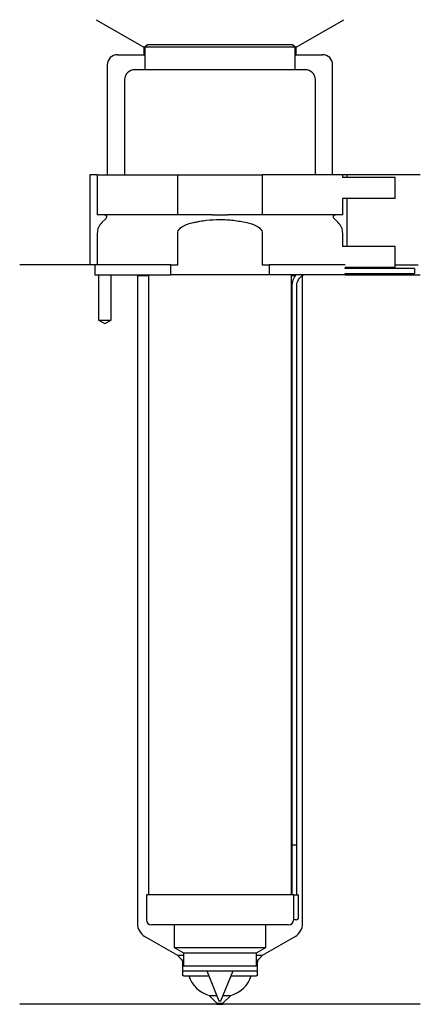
# Model space of a CAD drawing. Header units: inches. Extents: x 28 to 108, y 204 to 401.
import ezdxf

# ---------------------------------------------------------------- set-up
doc = ezdxf.new("R2010")
doc.units = ezdxf.units.IN
for name, color, linetype in [('201', 7, 'Continuous'), ('30', 7, 'Continuous'), ('32', 7, 'Continuous')]:
    doc.layers.add(name, color=color, linetype=linetype)

msp = doc.modelspace()

# ---------------------------------------------------------------- linework, layer by layer
at = {"layer": '201', "color": 113}
for p, q in [((43.4, 401.03), (52.92, 395.53)), ((83.32, 395.53), (92.85, 401.03)), ((52.92, 395.53), (52.92, 394.03)), ((53.12, 395.53), (52.92, 395.53)), ((83.32, 395.53), (83.12, 395.53)), ((83.32, 394.03), (83.32, 395.53)), ((47.62, 394.03), (52.92, 394.03)), ((52.92, 394.03), (53.12, 394.03)), ((83.12, 394.03), (83.32, 394.03)), ((83.32, 394.03), (88.62, 394.03)), ((45.62, 392.03), (45.62, 370.03)), ((90.62, 370.03), (90.62, 392.03)), ((42.12, 370.03), (42.12, 352.03)), ((43.62, 370.03), (42.12, 370.03)), ((108.12, 370.03), (92.62, 370.03)), ((93.42, 370.03), (93.42, 369.53)), ((93.42, 365.33), (93.42, 355.73)), ((42.12, 352.03), (28.12, 352.03)), ((43.12, 352.03), (28.12, 352.03)), ((43.12, 352.03), (43.12, 350.03)), ((103.12, 352.03), (107.67, 352.03)), ((103.12, 352.03), (107.67, 352.03)), ((43.87, 350.03), (43.87, 341.03)), ((46.37, 341.03), (46.37, 350.03)), ((51.52, 350.03), (51.62, 349.93)), ((51.62, 349.93), (53.82, 349.93)), ((51.62, 349.93), (51.62, 220.5)), ((82.42, 349.93), (83.17, 349.93)), ((84.62, 349.93), (84.63, 349.94)), ((84.62, 349.93), (84.62, 349.93)), ((84.62, 220.5), (84.62, 349.93)), ((93.12, 350.03), (108.12, 350.03)), ((43.87, 341.03), (45.12, 340.31)), ((45.12, 340.31), (46.37, 341.03)), ((53.12, 217.9), (59.62, 214.15)), ((76.63, 214.15), (83.12, 217.9)), ((59.62, 214.15), (60.32, 213.44)), ((59.62, 214.15), (60.82, 214.15)), ((60.62, 212.73), (60.62, 210.25)), ((75.43, 214.15), (76.63, 214.15)), ((75.63, 210.25), (75.63, 212.73)), ((75.92, 213.44), (76.63, 214.15)), ((60.82, 210.05), (61.87, 210.05)), ((61.87, 210.05), (65.88, 210.05)), ((70.37, 210.05), (74.37, 210.05)), ((74.37, 210.05), (75.43, 210.05)), ((65.97, 206.1), (67.52, 204.55)), ((65.97, 206.1), (67.49, 206.1)), ((67.52, 204.55), (68.72, 204.55)), ((67.52, 204.55), (67.52, 204.35)), ((68.72, 204.55), (70.27, 206.1)), ((68.72, 204.35), (68.72, 204.55)), ((68.76, 206.1), (70.27, 206.1)), ((67.52, 204.35), (28.12, 204.35)), ((67.52, 204.35), (68.72, 204.35)), ((108.12, 204.35), (68.72, 204.35))]:
    msp.add_line(p, q, dxfattribs=at)
for centre, radius, start, end in [((47.62, 392.03), 2, 90, 180), ((88.62, 392.03), 2, 0, 90), ((54.62, 220.5), 3, 180, 240), ((81.62, 220.5), 3, 300, 360), ((67.59, 211.88), 6, 197.7451, 254.3899), ((68.66, 211.88), 6, 285.6101, 342.2549)]:
    msp.add_arc(centre, radius, start, end, dxfattribs=at)
at = {"layer": '201', "color": 113, "extrusion": (0, 0, -1)}
for centre, radius, start, end in [((-59.62, 212.73), 1, 135, 180), ((-76.63, 212.73), 1, 0, 45), ((-60.82, 210.25), 0.2, -90, 0), ((-75.43, 210.25), 0.2, 180, 270)]:
    msp.add_arc(centre, radius, start, end, dxfattribs=at)
at = {"layer": '30', "color": 113}
for p, q in [((53.62, 396.03), (53.12, 395.53)), ((83.12, 395.53), (53.12, 395.53)), ((53.12, 395.53), (53.12, 391.03)), ((82.62, 396.03), (53.62, 396.03)), ((83.12, 395.53), (82.62, 396.03)), ((83.12, 391.03), (83.12, 395.53)), ((85.17, 391.03), (51.07, 391.03)), ((49.07, 389.03), (49.07, 370.03)), ((87.17, 370.03), (87.17, 389.03)), ((43.62, 370.03), (59.68, 370.03)), ((43.62, 370.03), (43.62, 362.03)), ((59.68, 370.03), (76.56, 370.03)), ((59.68, 362.03), (59.68, 370.03)), ((76.56, 370.03), (76.56, 362.03)), ((92.62, 370.03), (76.56, 370.03)), ((92.62, 369.53), (92.62, 370.03)), ((92.62, 362.03), (92.62, 365.33)), ((59.68, 362.03), (43.62, 362.03)), ((66.6, 362.03), (59.68, 362.03)), ((76.56, 362.03), (69.64, 362.03)), ((92.62, 362.03), (76.56, 362.03)), ((45.36, 361.34), (44.5, 360.49)), ((91.74, 360.49), (90.89, 361.34)), ((43.62, 358.37), (43.62, 352.03)), ((59.68, 352.03), (59.68, 358.37)), ((76.56, 358.37), (76.56, 352.03)), ((92.62, 355.73), (92.62, 358.37)), ((58.32, 352.03), (43.12, 352.03)), ((43.12, 352.03), (43.12, 350.03)), ((58.32, 350.03), (58.32, 352.03)), ((58.32, 352.03), (59.68, 352.03)), ((76.56, 352.03), (77.92, 352.03)), ((77.92, 352.03), (77.92, 350.03)), ((93.09, 352.03), (77.92, 352.03)), ((93.12, 351.33), (93.12, 351.53)), ((106.97, 351.33), (93.12, 351.33)), ((93.12, 350.33), (106.97, 350.33)), ((93.12, 350.03), (93.12, 350.33)), ((106.97, 351.33), (106.97, 350.33)), ((43.12, 350.03), (58.32, 350.03)), ((43.87, 350.03), (43.87, 341.03)), ((46.37, 341.03), (46.37, 350.03)), ((53.82, 350.03), (53.82, 226.23)), ((77.92, 350.03), (58.32, 350.03)), ((93.12, 350.03), (77.92, 350.03)), ((82.42, 226.23), (82.42, 350.03)), ((82.47, 347.83), (82.47, 236.23)), ((83.47, 236.23), (83.47, 347.83)), ((43.87, 341.03), (46.37, 341.03)), ((82.47, 236.23), (83.47, 236.23)), ((82.47, 236.23), (83.47, 236.23)), ((82.47, 236.23), (82.47, 226.23)), ((83.47, 226.23), (83.47, 236.23)), ((53.42, 226.23), (53.42, 221.23)), ((82.8, 226.23), (53.42, 226.23)), ((82.8, 226.23), (83.82, 226.23)), ((82.8, 226.23), (82.8, 221.73)), ((83.82, 221.73), (83.82, 226.23)), ((83.32, 221.23), (82.82, 221.23)), ((81.82, 220.23), (54.42, 220.23)), ((58.97, 220.23), (58.97, 215.69)), ((77.27, 215.69), (77.27, 220.23)), ((58.97, 215.69), (77.27, 215.69)), ((58.97, 215.69), (60.82, 214.63)), ((60.82, 214.63), (60.82, 212.03)), ((60.82, 214.63), (75.43, 214.63)), ((75.43, 214.63), (77.27, 215.69)), ((75.43, 212.03), (75.43, 214.63)), ((60.62, 212.03), (75.63, 212.03)), ((60.62, 212.03), (60.62, 211.03)), ((60.62, 211.03), (75.63, 211.03)), ((65.48, 211.03), (67.92, 205.03)), ((68.32, 205.03), (70.77, 211.03)), ((75.63, 211.03), (75.63, 212.03)), ((67.92, 205.03), (68.32, 205.03))]:
    msp.add_line(p, q, dxfattribs=at)
for centre, radius, start, end in [((51.07, 389.03), 2, 90, 180), ((85.17, 389.03), 2, 0, 90), ((46.62, 358.37), 3, 135, 180), ((89.62, 358.37), 3, 0, 45), ((85.97, 347.83), 3.5, 141.0539, 180), ((54.42, 221.23), 1, 180, 270), ((81.82, 221.23), 1, -90, 0), ((83.32, 221.73), 0.5, -90, 0)]:
    msp.add_arc(centre, radius, start, end, dxfattribs=at)
at = {"layer": '30', "color": 113, "extrusion": (0, 0, -1)}
for centre, radius, start, end in [((-45.07, 361.63), 0.4, 90, 225), ((-91.17, 361.63), 0.4, -45, 90), ((-85.97, 347.83), 2.5, 0, 61.6416)]:
    msp.add_arc(centre, radius, start, end, dxfattribs=at)
at = {"layer": '30', "color": 113}
for points, knots in [([(66.6, 362.03), (67.11, 362.03), (67.61, 362.02), (68.14, 362.02), (68.17, 362.02), (68.24, 362.02), (68.33, 362.02), (68.56, 362.02), (68.75, 362.02), (69.13, 362.03), (69.38, 362.03), (69.64, 362.03)], [0, 0, 0, 0, 0.5, 0.5, 0.53125, 0.53125, 0.5625, 0.625, 0.75, 0.75, 1, 1, 1, 1]), ([(59.68, 358.37), (59.68, 358.7), (59.85, 359.02), (60.31, 359.5), (60.59, 359.69), (61.46, 360.15), (62.1, 360.34), (62.74, 360.49)], [0, 0, 0, 0, 0.25, 0.25, 0.5, 0.5, 1, 1, 1, 1]), ([(62.74, 360.49), (62.96, 360.54), (63.18, 360.59), (63.63, 360.68), (63.85, 360.72), (64.52, 360.84), (64.97, 360.9), (66.32, 361.06), (67.22, 361.11), (68.57, 361.11), (69.02, 361.1), (69.93, 361.04), (70.38, 361), (71.74, 360.85), (72.63, 360.69), (73.5, 360.49)], [0, 0, 0, 0, 0.0625, 0.0625, 0.125, 0.125, 0.25, 0.25, 0.5, 0.5, 0.625, 0.625, 0.75, 0.75, 1, 1, 1, 1]), ([(73.5, 360.49), (74.14, 360.34), (74.78, 360.15), (75.66, 359.68), (75.94, 359.5), (76.39, 359.01), (76.56, 358.7), (76.56, 358.37)], [0, 0, 0, 0, 0.5, 0.5, 0.75, 0.75, 1, 1, 1, 1]), ([(82.8, 221.73), (82.8, 221.67), (82.8, 221.62), (82.8, 221.51), (82.8, 221.46), (82.81, 221.37), (82.81, 221.34), (82.81, 221.28), (82.81, 221.26), (82.82, 221.24), (82.82, 221.23), (82.82, 221.23)], [0, 0, 0, 0, 0.20806, 0.20806, 0.416347, 0.416347, 0.62495, 0.62495, 0.835236, 0.835236, 1, 1, 1, 1])]:
    msp.add_open_spline(points, degree=3, knots=knots, dxfattribs=at)
at = {"layer": '32', "color": 113}
for p, q in [((103.12, 369.53), (92.59, 369.53)), ((103.12, 365.33), (103.12, 369.53)), ((103.12, 365.33), (92.59, 365.33)), ((103.12, 355.73), (92.59, 355.73)), ((103.12, 351.53), (103.12, 355.73)), ((103.12, 351.53), (93.09, 351.53))]:
    msp.add_line(p, q, dxfattribs=at)

doc.saveas('drawing.dxf')
